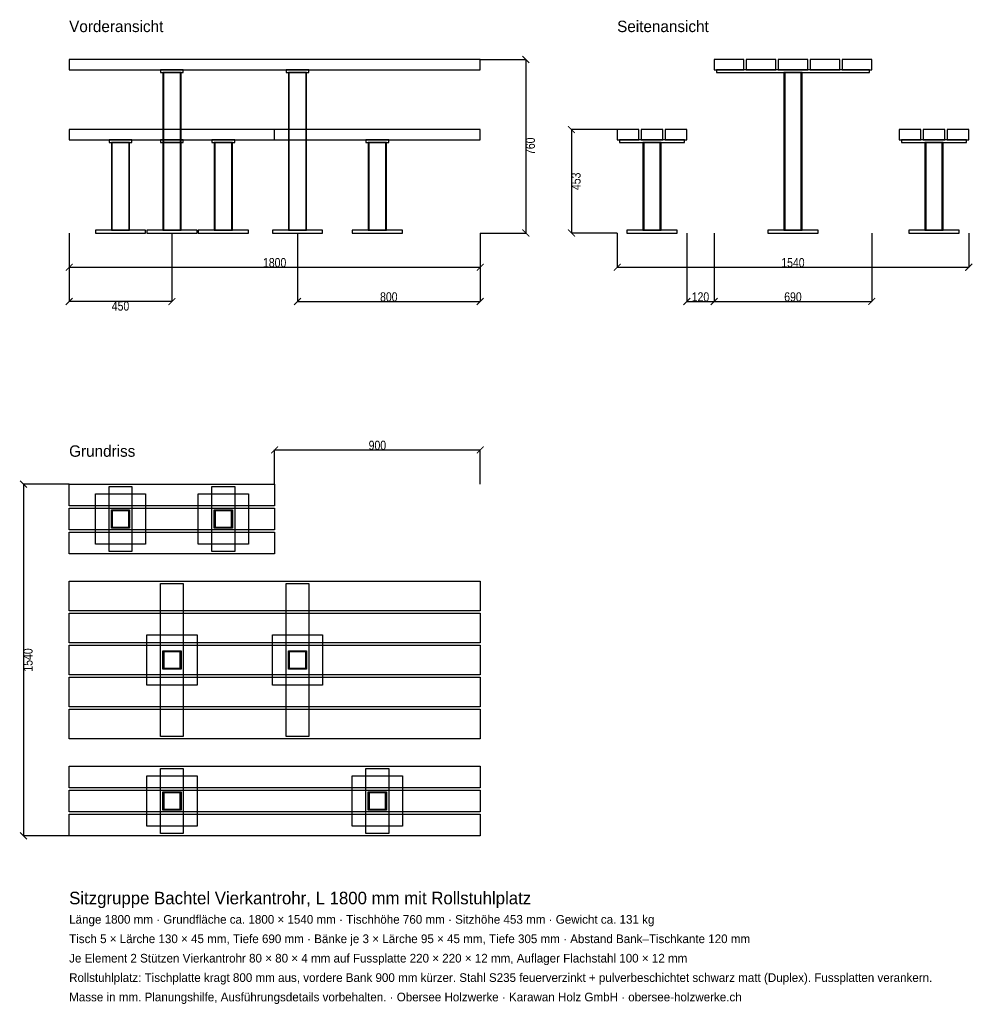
# Model space of a CAD drawing. Header units: millimetres. Extents: x -217 to 4026, y -4878 to -566.
import ezdxf

# ---------------------------------------------------------------- set-up
doc = ezdxf.new("R2010")
doc.units = ezdxf.units.MM
for name, color, linetype in [('2D_Ansichten', 7, 'Continuous'), ('2D_Masse', 1, 'Continuous'), ('2D_Text', 7, 'Continuous')]:
    doc.layers.add(name, color=color, linetype=linetype)
doc.styles.add('OpenSansCondensed-Light', font='OpenSansCondensed-Light.ttf')
doc.dimstyles.new('EZDXF', dxfattribs={"dimtxt": 40, "dimasz": 30, "dimexe": 0.375, "dimexo": 0.125, "dimgap": 0.1, "dimtad": 1, "dimdec": 0, "dimzin": 12, "dimdsep": 46, "dimtxsty": 'OpenSansCondensed-Light', "dimblk": 'ARCHTICK', "dimcen": 2.5, "dimazin": 3, "dimtfac": 0.5, "dimtmove": 2, "dimatfit": 3})

# ---------------------------------------------------------------- blocks, each defined once
blk = doc.blocks.new('_ARCHTICK')
at = {"color": 0, "linetype": 'BYBLOCK', "const_width": 0.15}
blk.add_lwpolyline([(-0.5, -0.5), (0.5, 0.5)], dxfattribs=at)

msp = doc.modelspace()

# ---------------------------------------------------------------- linework, layer by layer
at = {"layer": '2D_Ansichten'}
for points in [[(0, -785), (1800, -785), (1800, -740), (0, -740)], [(0, -785), (1800, -785), (1800, -740), (0, -740)], [(0, -785), (1800, -785), (1800, -740), (0, -740)], [(0, -785), (1800, -785), (1800, -740), (0, -740)], [(0, -785), (1800, -785), (1800, -740), (0, -740)], [(2825, -785), (2955, -785), (2955, -740), (2825, -740)], [(2965, -785), (3095, -785), (3095, -740), (2965, -740)], [(3105, -785), (3235, -785), (3235, -740), (3105, -740)], [(3245, -785), (3375, -785), (3375, -740), (3245, -740)], [(3385, -785), (3515, -785), (3515, -740), (3385, -740)], [(400, -797), (500, -797), (500, -785), (400, -785)], [(410, -1488), (490, -1488), (490, -797), (410, -797)], [(410, -1488), (490, -1488), (490, -797), (410, -797)], [(410, -1488), (414, -1488), (414, -797), (410, -797)], [(486, -1488), (490, -1488), (490, -797), (486, -797)], [(950, -797), (1050, -797), (1050, -785), (950, -785)], [(960, -1488), (1040, -1488), (1040, -797), (960, -797)], [(960, -1488), (1040, -1488), (1040, -797), (960, -797)], [(960, -1488), (964, -1488), (964, -797), (960, -797)], [(1036, -1488), (1040, -1488), (1040, -797), (1036, -797)], [(2835, -797), (3505, -797), (3505, -785), (2835, -785)], [(2835, -797), (3505, -797), (3505, -785), (2835, -785)], [(3130, -1488), (3134, -1488), (3134, -797), (3130, -797)], [(3130, -1488), (3134, -1488), (3134, -797), (3130, -797)], [(3134, -1488), (3206, -1488), (3206, -797), (3134, -797)], [(3134, -1488), (3206, -1488), (3206, -797), (3134, -797)], [(3134, -1488), (3206, -1488), (3206, -797), (3134, -797)], [(3134, -1488), (3206, -1488), (3206, -797), (3134, -797)], [(3206, -1488), (3210, -1488), (3210, -797), (3206, -797)], [(3206, -1488), (3210, -1488), (3210, -797), (3206, -797)], [(0, -1092), (900, -1092), (900, -1047), (0, -1047)], [(0, -1092), (900, -1092), (900, -1047), (0, -1047)], [(0, -1092), (900, -1092), (900, -1047), (0, -1047)], [(0, -1092), (1800, -1092), (1800, -1047), (0, -1047)], [(0, -1092), (1800, -1092), (1800, -1047), (0, -1047)], [(0, -1092), (1800, -1092), (1800, -1047), (0, -1047)], [(2400, -1092), (2495, -1092), (2495, -1047), (2400, -1047)], [(2505, -1092), (2600, -1092), (2600, -1047), (2505, -1047)], [(2610, -1092), (2705, -1092), (2705, -1047), (2610, -1047)], [(3635, -1092), (3730, -1092), (3730, -1047), (3635, -1047)], [(3740, -1092), (3835, -1092), (3835, -1047), (3740, -1047)], [(3845, -1092), (3940, -1092), (3940, -1047), (3845, -1047)], [(175, -1104), (275, -1104), (275, -1092), (175, -1092)], [(185, -1488), (265, -1488), (265, -1104), (185, -1104)], [(185, -1488), (265, -1488), (265, -1104), (185, -1104)], [(185, -1488), (189, -1488), (189, -1104), (185, -1104)], [(261, -1488), (265, -1488), (265, -1104), (261, -1104)], [(400, -1104), (500, -1104), (500, -1092), (400, -1092)], [(410, -1488), (490, -1488), (490, -1104), (410, -1104)], [(410, -1488), (490, -1488), (490, -1104), (410, -1104)], [(410, -1488), (414, -1488), (414, -1104), (410, -1104)], [(486, -1488), (490, -1488), (490, -1104), (486, -1104)], [(625, -1104), (725, -1104), (725, -1092), (625, -1092)], [(635, -1488), (715, -1488), (715, -1104), (635, -1104)], [(635, -1488), (715, -1488), (715, -1104), (635, -1104)], [(635, -1488), (639, -1488), (639, -1104), (635, -1104)], [(711, -1488), (715, -1488), (715, -1104), (711, -1104)], [(1300, -1104), (1400, -1104), (1400, -1092), (1300, -1092)], [(1310, -1488), (1390, -1488), (1390, -1104), (1310, -1104)], [(1310, -1488), (1390, -1488), (1390, -1104), (1310, -1104)], [(1310, -1488), (1314, -1488), (1314, -1104), (1310, -1104)], [(1386, -1488), (1390, -1488), (1390, -1104), (1386, -1104)], [(2410, -1104), (2695, -1104), (2695, -1092), (2410, -1092)], [(2410, -1104), (2695, -1104), (2695, -1092), (2410, -1092)], [(2512.5, -1488), (2516.5, -1488), (2516.5, -1104), (2512.5, -1104)], [(2512.5, -1488), (2516.5, -1488), (2516.5, -1104), (2512.5, -1104)], [(2516.5, -1488), (2588.5, -1488), (2588.5, -1104), (2516.5, -1104)], [(2516.5, -1488), (2588.5, -1488), (2588.5, -1104), (2516.5, -1104)], [(2516.5, -1488), (2588.5, -1488), (2588.5, -1104), (2516.5, -1104)], [(2516.5, -1488), (2588.5, -1488), (2588.5, -1104), (2516.5, -1104)], [(2588.5, -1488), (2592.5, -1488), (2592.5, -1104), (2588.5, -1104)], [(2588.5, -1488), (2592.5, -1488), (2592.5, -1104), (2588.5, -1104)], [(3645, -1104), (3930, -1104), (3930, -1092), (3645, -1092)], [(3645, -1104), (3930, -1104), (3930, -1092), (3645, -1092)], [(3747.5, -1488), (3751.5, -1488), (3751.5, -1104), (3747.5, -1104)], [(3747.5, -1488), (3751.5, -1488), (3751.5, -1104), (3747.5, -1104)], [(3751.5, -1488), (3823.5, -1488), (3823.5, -1104), (3751.5, -1104)], [(3751.5, -1488), (3823.5, -1488), (3823.5, -1104), (3751.5, -1104)], [(3751.5, -1488), (3823.5, -1488), (3823.5, -1104), (3751.5, -1104)], [(3751.5, -1488), (3823.5, -1488), (3823.5, -1104), (3751.5, -1104)], [(3823.5, -1488), (3827.5, -1488), (3827.5, -1104), (3823.5, -1104)], [(3823.5, -1488), (3827.5, -1488), (3827.5, -1104), (3823.5, -1104)], [(115, -1500), (335, -1500), (335, -1488), (115, -1488)], [(340, -1500), (560, -1500), (560, -1488), (340, -1488)], [(340, -1500), (560, -1500), (560, -1488), (340, -1488)], [(565, -1500), (785, -1500), (785, -1488), (565, -1488)], [(890, -1500), (1110, -1500), (1110, -1488), (890, -1488)], [(1240, -1500), (1460, -1500), (1460, -1488), (1240, -1488)], [(2442.5, -1500), (2662.5, -1500), (2662.5, -1488), (2442.5, -1488)], [(2442.5, -1500), (2662.5, -1500), (2662.5, -1488), (2442.5, -1488)], [(3060, -1500), (3280, -1500), (3280, -1488), (3060, -1488)], [(3060, -1500), (3280, -1500), (3280, -1488), (3060, -1488)], [(3677.5, -1500), (3897.5, -1500), (3897.5, -1488), (3677.5, -1488)], [(3677.5, -1500), (3897.5, -1500), (3897.5, -1488), (3677.5, -1488)], [(0, -2600), (900, -2600), (900, -2695), (0, -2695)], [(175, -2610), (275, -2610), (275, -2895), (175, -2895)], [(625, -2610), (725, -2610), (725, -2895), (625, -2895)], [(115, -2642.5), (335, -2642.5), (335, -2862.5), (115, -2862.5)], [(565, -2642.5), (785, -2642.5), (785, -2862.5), (565, -2862.5)], [(0, -2705), (900, -2705), (900, -2800), (0, -2800)], [(185, -2712.5), (265, -2712.5), (265, -2716.5), (185, -2716.5)], [(185, -2716.5), (189, -2716.5), (189, -2788.5), (185, -2788.5)], [(261, -2716.5), (265, -2716.5), (265, -2788.5), (261, -2788.5)], [(635, -2712.5), (715, -2712.5), (715, -2716.5), (635, -2716.5)], [(635, -2716.5), (639, -2716.5), (639, -2788.5), (635, -2788.5)], [(711, -2716.5), (715, -2716.5), (715, -2788.5), (711, -2788.5)], [(185, -2788.5), (265, -2788.5), (265, -2792.5), (185, -2792.5)], [(635, -2788.5), (715, -2788.5), (715, -2792.5), (635, -2792.5)], [(0, -2810), (900, -2810), (900, -2905), (0, -2905)], [(0, -3025), (1800, -3025), (1800, -3155), (0, -3155)], [(400, -3035), (500, -3035), (500, -3705), (400, -3705)], [(950, -3035), (1050, -3035), (1050, -3705), (950, -3705)], [(0, -3165), (1800, -3165), (1800, -3295), (0, -3295)], [(340, -3260), (560, -3260), (560, -3480), (340, -3480)], [(890, -3260), (1110, -3260), (1110, -3480), (890, -3480)], [(0, -3305), (1800, -3305), (1800, -3435), (0, -3435)], [(410, -3330), (490, -3330), (490, -3334), (410, -3334)], [(410, -3334), (414, -3334), (414, -3406), (410, -3406)], [(486, -3334), (490, -3334), (490, -3406), (486, -3406)], [(960, -3330), (1040, -3330), (1040, -3334), (960, -3334)], [(960, -3334), (964, -3334), (964, -3406), (960, -3406)], [(1036, -3334), (1040, -3334), (1040, -3406), (1036, -3406)], [(410, -3406), (490, -3406), (490, -3410), (410, -3410)], [(960, -3406), (1040, -3406), (1040, -3410), (960, -3410)], [(0, -3445), (1800, -3445), (1800, -3575), (0, -3575)], [(0, -3585), (1800, -3585), (1800, -3715), (0, -3715)], [(0, -3835), (1800, -3835), (1800, -3930), (0, -3930)], [(340, -3877.5), (560, -3877.5), (560, -4097.5), (340, -4097.5)], [(400, -3845), (500, -3845), (500, -4130), (400, -4130)], [(1240, -3877.5), (1460, -3877.5), (1460, -4097.5), (1240, -4097.5)], [(1300, -3845), (1400, -3845), (1400, -4130), (1300, -4130)], [(0, -3940), (1800, -3940), (1800, -4035), (0, -4035)], [(410, -3947.5), (490, -3947.5), (490, -3951.5), (410, -3951.5)], [(410, -3951.5), (414, -3951.5), (414, -4023.5), (410, -4023.5)], [(486, -3951.5), (490, -3951.5), (490, -4023.5), (486, -4023.5)], [(1310, -3947.5), (1390, -3947.5), (1390, -3951.5), (1310, -3951.5)], [(1310, -3951.5), (1314, -3951.5), (1314, -4023.5), (1310, -4023.5)], [(1386, -3951.5), (1390, -3951.5), (1390, -4023.5), (1386, -4023.5)], [(0, -4045), (1800, -4045), (1800, -4140), (0, -4140)], [(410, -4023.5), (490, -4023.5), (490, -4027.5), (410, -4027.5)], [(1310, -4023.5), (1390, -4023.5), (1390, -4027.5), (1310, -4027.5)]]:
    msp.add_lwpolyline(points, close=True, dxfattribs=at)

# ---------------------------------------------------------------- texts
at = {"layer": '2D_Text'}
for s, height, p in [('Vorderansicht', 50, (0, -620)), ('Seitenansicht', 50, (2400, -620)), ('Grundriss', 50, (0, -2480)), ('Sitzgruppe Bachtel Vierkantrohr, L 1800 mm mit Rollstuhlplatz', 55, (0, -4440)), ('Länge 1800 mm · Grundfläche ca. 1800 × 1540 mm · Tischhöhe 760 mm · Sitzhöhe 453 mm · Gewicht ca. 131 kg', 38, (0, -4525)), ('Tisch 5 × Lärche 130 × 45 mm, Tiefe 690 mm · Bänke je 3 × Lärche 95 × 45 mm, Tiefe 305 mm · Abstand Bank–Tischkante 120 mm', 38, (0, -4610)), ('Je Element 2 Stützen Vierkantrohr 80 × 80 × 4 mm auf Fussplatte 220 × 220 × 12 mm, Auflager Flachstahl 100 × 12 mm', 38, (0, -4695)), ('Rollstuhlplatz: Tischplatte kragt 800 mm aus, vordere Bank 900 mm kürzer. Stahl S235 feuerverzinkt + pulverbeschichtet schwarz matt (Duplex). Fussplatten verankern.', 38, (0, -4780)), ('Masse in mm. Planungshilfe, Ausführungsdetails vorbehalten. · Obersee Holzwerke · Karawan Holz GmbH · obersee-holzwerke.ch', 38, (0, -4865))]:
    msp.add_text(s, height=height, dxfattribs=at).set_placement(p)

# ---------------------------------------------------------------- dimensions: what is measured, and where the dimension line sits
at = {"layer": '2D_Masse'}
for base, p1, p2 in [((2000, -740), (1800, -740), (1800, -1500)), ((2200, -1047), (2400, -1047), (2400, -1500)), ((-200, -2600), (0, -2600), (0, -4140))]:
    msp.add_linear_dim(base=base, p1=p1, p2=p2, angle=90, dimstyle='EZDXF', dxfattribs=at).render()
for base, p1, p2 in [((0, -1650), (0, -1500), (1800, -1500)), ((450, -1800), (450, -1500), (0, -1500)), ((1000, -1800), (1000, -1500), (1800, -1500)), ((2400, -1650), (2400, -1500), (3940, -1500)), ((2705, -1800), (2705, -1500), (2825, -1500)), ((2825, -1800), (2825, -1500), (3515, -1500)), ((900, -2450), (900, -2600), (1800, -2600))]:
    msp.add_linear_dim(base=base, p1=p1, p2=p2, dimstyle='EZDXF', dxfattribs=at).render()

doc.saveas('drawing.dxf')
